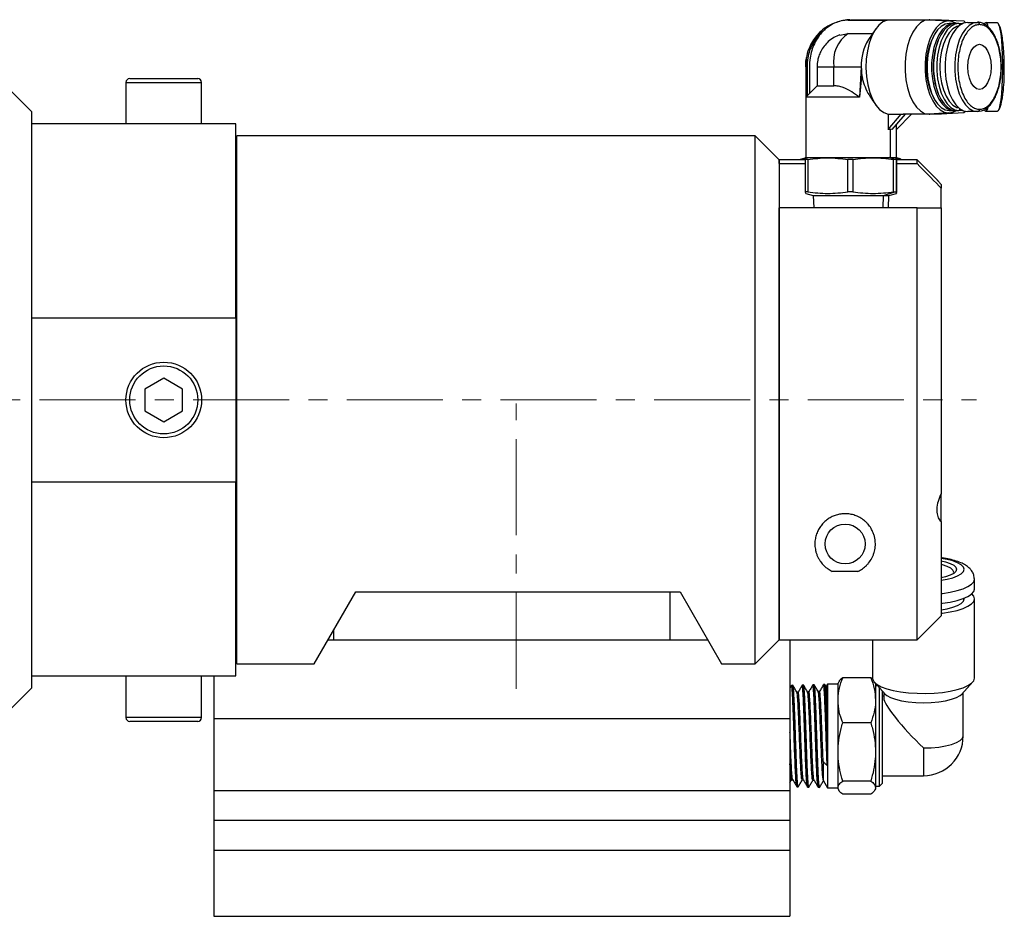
# Model space of a CAD drawing. Header units: inches. Extents: x 0.9 to 21.3, y 0.6 to 16.7.
# Tile 6 of 8: x 9.8 to 15, y 6.5 to 11.2. Entities that reach past the tile are written whole.
import ezdxf

# ---------------------------------------------------------------- set-up
doc = ezdxf.new("R2010")
doc.units = ezdxf.units.IN
doc.header["$MEASUREMENT"] = 0
doc.linetypes.add('CENTERX2', pattern=[0.8, 0.5, -0.1, 0.1, -0.1])

msp = doc.modelspace()

# ---------------------------------------------------------------- linework, layer by layer
at = {"color": 7, "linetype": 'Continuous', "lineweight": 25}
for p, q in [((14.1006, 11.1457), (14.0857, 11.1415)), ((14.1469, 11.1538), (14.162, 11.1556)), ((14.1469, 11.1538), (14.35, 11.1538)), ((14.162, 11.1556), (14.5681, 11.1556)), ((14.5681, 11.1556), (14.6309, 11.1556)), ((14.5681, 11.1556), (14.6696, 11.1494)), ((14.572, 11.1555), (14.5681, 11.1556)), ((14.6734, 11.1493), (14.572, 11.1555)), ((14.6309, 11.1556), (14.6363, 11.1516)), ((14.6309, 11.1556), (14.7482, 11.1494)), ((14.6967, 11.1359), (14.673, 11.1359)), ((14.7018, 11.1357), (14.6967, 11.1359)), ((14.6972, 11.1351), (14.6967, 11.1359)), ((14.7238, 11.1359), (14.7068, 11.1359)), ((14.7389, 11.134), (14.7238, 11.1359)), ((14.7306, 11.128), (14.7238, 11.1359)), ((14.7695, 11.1418), (14.8202, 11.1418)), ((14.8202, 11.1418), (14.8015, 11.1389)), ((14.8635, 11.1418), (14.9221, 11.1418)), ((14.9348, 11.123), (14.9276, 11.1374)), ((14.1034, 11.0752), (14.1469, 11.0842)), ((14.1469, 11.0842), (14.2743, 11.0842)), ((14.2903, 11.1074), (14.252, 11.052)), ((14.6042, 11.0916), (14.602, 11.0884)), ((14.6152, 11.0476), (14.6133, 11.0428)), ((13.9258, 10.91), (13.9258, 10.7521)), ((13.9262, 10.9096), (13.9275, 10.9096)), ((13.9275, 10.9096), (13.9329, 10.9096)), ((13.9275, 10.7538), (13.9275, 10.9096)), ((13.9329, 10.9096), (13.9329, 10.7592)), ((13.9454, 10.9096), (13.9454, 10.7717)), ((13.9848, 10.9096), (13.9848, 10.8111)), ((13.9848, 10.9096), (14.0715, 10.9096)), ((14.0715, 10.8111), (14.0715, 10.9096)), ((14.0715, 10.9096), (14.2153, 10.9096)), ((14.2153, 10.9096), (14.2058, 10.7521)), ((10.3871, 10.8293), (10.3871, 10.6128)), ((10.3871, 10.8293), (10.7545, 10.8293)), ((10.4068, 10.849), (10.7374, 10.849)), ((10.7374, 10.849), (10.7612, 10.849)), ((10.7545, 10.8293), (10.7808, 10.8293)), ((10.7808, 10.6128), (10.7808, 10.8293)), ((14.2159, 10.8602), (14.2058, 10.7521)), ((14.2206, 10.8497), (14.2159, 10.8602)), ((9.8965, 10.6753), (9.7715, 10.8003)), ((13.9848, 10.8111), (13.9258, 10.7521)), ((13.9848, 10.8111), (14.0715, 10.8111)), ((14.6133, 10.7763), (14.6152, 10.7715)), ((13.9258, 10.7521), (13.9258, 10.4371)), ((14.2058, 10.7521), (13.9258, 10.7521)), ((14.2702, 10.7407), (14.2903, 10.7117)), ((14.602, 10.7307), (14.6042, 10.7275)), ((9.8965, 7.6753), (9.8965, 10.6753)), ((14.3543, 10.6644), (14.3543, 10.5839)), ((14.3543, 10.5839), (14.4233, 10.6643)), ((14.355, 10.6643), (14.4233, 10.6643)), ((14.4428, 10.6635), (14.3744, 10.5839)), ((14.3982, 10.5841), (14.477, 10.6635)), ((14.5681, 10.6635), (14.4327, 10.6635)), ((14.6696, 10.6697), (14.5681, 10.6635)), ((14.5681, 10.6635), (14.572, 10.6636)), ((14.6309, 10.6635), (14.5681, 10.6635)), ((14.572, 10.6636), (14.6734, 10.6698)), ((14.7482, 10.6697), (14.6309, 10.6635)), ((14.6363, 10.6675), (14.6309, 10.6635)), ((14.673, 10.6832), (14.6967, 10.6832)), ((14.6967, 10.6832), (14.6972, 10.684)), ((14.6967, 10.6832), (14.7018, 10.6834)), ((14.7068, 10.6832), (14.7238, 10.6832)), ((14.7238, 10.6832), (14.73, 10.6905)), ((14.7238, 10.6832), (14.7389, 10.6851)), ((14.8202, 10.6773), (14.7695, 10.6773)), ((14.8202, 10.6773), (14.839, 10.6802)), ((14.9221, 10.6773), (14.8635, 10.6773)), ((10.959, 10.6128), (9.8965, 10.6128)), ((9.8965, 9.6038), (9.8965, 10.6128)), ((10.959, 9.6038), (10.959, 10.6128)), ((14.3982, 10.4371), (14.3982, 10.6116)), ((14.365, 10.5848), (14.365, 10.4371)), ((14.3744, 10.5839), (14.365, 10.5848)), ((13.662, 10.5503), (10.964, 10.5503)), ((10.964, 7.8003), (10.964, 10.5503)), ((13.787, 10.4253), (13.662, 10.5503)), ((13.662, 7.8003), (13.662, 10.5503)), ((10.964, 10.4253), (10.959, 10.4253)), ((13.9242, 10.4253), (13.787, 10.4253)), ((13.787, 10.406), (13.787, 10.4253)), ((13.787, 10.4253), (13.787, 7.9253)), ((13.787, 10.406), (13.9242, 10.406)), ((13.897, 10.4253), (13.897, 10.4281)), ((13.8982, 10.4281), (13.897, 10.4281)), ((13.9257, 10.4356), (13.8982, 10.4281)), ((13.9, 10.4281), (13.8982, 10.4281)), ((13.9, 10.4281), (13.9211, 10.4304)), ((13.9, 10.4281), (13.9, 10.4253)), ((13.9257, 10.436), (13.9237, 10.4355)), ((13.9258, 10.4358), (13.9242, 10.4281)), ((13.9366, 10.4281), (13.9242, 10.4281)), ((13.9242, 10.2588), (13.9242, 10.4281)), ((13.9297, 10.4371), (13.9257, 10.436)), ((13.9258, 10.4371), (14.365, 10.4371)), ((13.9366, 10.4281), (13.9366, 10.2588)), ((14.1713, 10.4281), (14.1459, 10.4281)), ((14.1459, 10.2588), (14.1459, 10.4281)), ((14.1713, 10.4281), (14.1713, 10.2588)), ((14.3904, 10.4281), (14.3617, 10.4371)), ((14.365, 10.4371), (14.3982, 10.4371)), ((14.3904, 10.4281), (14.3837, 10.4281)), ((14.3837, 10.2588), (14.3837, 10.4281)), ((14.3966, 10.4281), (14.3904, 10.4281)), ((14.3983, 10.436), (14.3943, 10.4371)), ((14.3966, 10.4281), (14.3966, 10.2588)), ((14.4188, 10.4306), (14.3993, 10.4358)), ((14.3997, 10.2588), (14.3997, 10.4281)), ((14.506, 10.4253), (14.3997, 10.4253)), ((14.3997, 10.406), (14.506, 10.406)), ((14.427, 10.4253), (14.427, 10.4281)), ((14.6081, 10.3232), (14.506, 10.4253)), ((14.506, 10.406), (14.506, 10.4253)), ((13.9258, 10.2512), (13.9242, 10.2588)), ((13.9366, 10.2588), (13.9242, 10.2588)), ((14.1713, 10.2588), (14.1459, 10.2588)), ((14.3309, 10.2403), (14.3904, 10.2588)), ((14.3837, 10.2588), (14.3904, 10.2588)), ((14.3904, 10.2588), (14.3966, 10.2588)), ((14.631, 10.2972), (14.631, 10.2788)), ((14.631, 10.1753), (14.631, 10.2788)), ((13.9257, 10.2509), (13.9655, 10.2403)), ((13.9655, 10.2403), (13.9676, 10.1753)), ((13.9655, 10.2403), (14.3309, 10.2403)), ((14.3291, 10.1753), (14.3309, 10.2403)), ((14.3309, 10.2403), (14.3584, 10.2403)), ((14.3564, 10.1753), (14.3584, 10.2403)), ((14.3584, 10.2403), (14.3983, 10.2509)), ((14.506, 10.1753), (13.787, 10.1753)), ((13.787, 7.9253), (13.787, 10.1753)), ((14.506, 7.9253), (14.506, 10.1753)), ((14.631, 10.1753), (14.631, 8.6871)), ((9.8965, 9.6038), (10.959, 9.6038)), ((10.959, 9.6038), (10.959, 8.7468)), ((10.584, 9.289), (10.4855, 9.2321)), ((10.6824, 9.2321), (10.584, 9.289)), ((10.4855, 9.2321), (10.4855, 9.1185)), ((10.6824, 9.1185), (10.6824, 9.2321)), ((10.4855, 9.1185), (10.584, 9.0617)), ((10.584, 9.0617), (10.6824, 9.1185)), ((10.959, 8.7468), (9.8965, 8.7468)), ((9.8965, 7.7378), (9.8965, 8.7468)), ((10.959, 7.7378), (10.959, 8.7468)), ((14.631, 8.5416), (14.631, 8.6871)), ((14.631, 8.5416), (14.631, 8.0503)), ((14.1977, 8.2826), (14.0643, 8.2826)), ((14.804, 8.1907), (14.804, 8.242)), ((11.3675, 7.8003), (11.584, 8.1753)), ((11.584, 8.1753), (13.2715, 8.1753)), ((13.219, 8.1753), (13.219, 7.9253)), ((13.2715, 8.1753), (13.488, 7.8003)), ((14.7502, 8.1395), (14.7502, 8.1427)), ((14.804, 7.7265), (14.804, 8.1395)), ((14.506, 7.9253), (14.631, 8.0503)), ((11.469, 7.9253), (11.469, 7.9761)), ((10.959, 7.9253), (10.964, 7.9253)), ((11.4397, 7.9253), (13.4158, 7.9253)), ((13.662, 7.8003), (13.787, 7.9253)), ((13.787, 7.9253), (14.506, 7.9253)), ((13.844, 7.9253), (13.844, 7.5173)), ((14.274, 7.9253), (14.274, 7.7265)), ((10.964, 7.8003), (11.3675, 7.8003)), ((13.488, 7.8003), (13.662, 7.8003)), ((9.8965, 7.7378), (10.959, 7.7378)), ((10.3871, 7.7378), (10.3871, 7.5213)), ((10.7808, 7.5213), (10.7808, 7.7378)), ((10.844, 7.7378), (10.844, 7.5173)), ((13.859, 7.6892), (13.8521, 7.689)), ((13.9145, 7.6906), (13.9076, 7.6904)), ((13.9701, 7.6921), (13.9632, 7.6919)), ((14.0256, 7.6935), (14.0188, 7.6933)), ((14.0323, 7.6825), (14.026, 7.6933)), ((14.0385, 7.6945), (14.0319, 7.6831)), ((14.094, 7.6959), (14.0385, 7.6945)), ((14.0385, 7.6945), (14.0385, 7.1561)), ((14.0982, 7.7081), (14.094, 7.7009)), ((14.094, 7.6116), (14.094, 7.7009)), ((14.2646, 7.7288), (14.1186, 7.7288)), ((14.2711, 7.7228), (14.2646, 7.7288)), ((14.2834, 7.7055), (14.3396, 7.6439)), ((14.2892, 7.6991), (14.2892, 7.6116)), ((14.7383, 7.6439), (14.7946, 7.7055)), ((9.7715, 7.5503), (9.8965, 7.6753)), ((13.8513, 7.688), (13.844, 7.6754)), ((13.8864, 7.6537), (13.8798, 7.6537)), ((13.942, 7.6551), (13.9354, 7.6551)), ((13.9976, 7.6565), (13.9909, 7.6565)), ((14.3002, 7.6871), (14.2892, 7.6871)), ((14.3092, 7.1635), (14.3092, 7.6772)), ((14.3242, 7.6607), (14.3242, 7.1785)), ((14.3323, 7.6519), (14.3323, 7.6225)), ((14.7457, 7.4253), (14.7457, 7.6519)), ((14.094, 7.3425), (14.094, 7.6116)), ((14.2892, 7.6116), (14.2892, 7.3425)), ((14.3323, 7.632), (14.3242, 7.632)), ((10.4135, 7.5213), (10.3871, 7.5213)), ((10.4306, 7.5016), (10.4068, 7.5016)), ((10.7808, 7.5213), (10.4135, 7.5213)), ((10.7612, 7.5016), (10.4306, 7.5016)), ((10.844, 7.5173), (13.844, 7.5173)), ((10.844, 7.5173), (10.844, 7.1423)), ((13.844, 7.5173), (13.844, 7.1423)), ((14.2646, 7.4943), (14.1186, 7.4943)), ((14.0381, 7.4697), (14.0381, 7.2709)), ((14.094, 7.1563), (14.094, 7.3425)), ((14.2892, 7.3425), (14.2892, 7.1563)), ((14.539, 7.3632), (14.539, 7.2186)), ((14.0381, 7.2709), (14.0377, 7.2713)), ((13.844, 7.1838), (13.852, 7.1977)), ((13.8517, 7.1977), (13.8584, 7.1977)), ((13.9073, 7.1962), (13.9139, 7.1962)), ((13.9628, 7.1947), (13.9698, 7.1947)), ((14.0169, 7.1964), (14.0177, 7.1922)), ((14.0177, 7.1922), (14.0385, 7.1561)), ((14.2646, 7.1908), (14.1186, 7.1908)), ((14.3092, 7.1635), (14.3242, 7.1785)), ((14.3242, 7.2186), (14.539, 7.2186)), ((10.844, 7.1423), (13.844, 7.1423)), ((10.844, 7.1423), (10.844, 6.9863)), ((13.844, 7.1423), (13.844, 6.9863)), ((13.8799, 7.1609), (13.8868, 7.1607)), ((13.8873, 7.1618), (13.8869, 7.1608)), ((13.9352, 7.1596), (13.9354, 7.16)), ((13.9354, 7.1595), (13.9423, 7.1593)), ((13.991, 7.158), (13.9979, 7.1578)), ((14.0385, 7.1561), (14.094, 7.1547)), ((14.094, 7.1497), (14.094, 7.1563)), ((14.094, 7.1497), (14.0982, 7.1425)), ((14.2851, 7.1425), (14.2892, 7.1497)), ((14.2892, 7.1635), (14.3092, 7.1635)), ((14.2892, 7.1563), (14.2892, 7.1497)), ((14.2646, 7.1218), (14.1186, 7.1218)), ((10.844, 6.9863), (13.844, 6.9863)), ((10.844, 6.9863), (10.844, 6.8303)), ((13.844, 6.9863), (13.844, 6.8303)), ((10.844, 6.8303), (13.844, 6.8303)), ((10.844, 6.8303), (10.844, 6.4863)), ((13.844, 6.8303), (13.844, 6.4863)), ((10.844, 6.4863), (13.844, 6.4863))]:
    msp.add_line(p, q, dxfattribs=at)
at = {"color": 7, "linetype": 'CENTERX2', "lineweight": 18}
for p, q in [((6.7371, 9.1753), (14.8154, 9.1753)), ((12.419, 7.6708), (12.419, 9.1564))]:
    msp.add_line(p, q, dxfattribs=at)
at = {"color": 7, "linetype": 'Continuous', "lineweight": 25, "flags": 128}
for points in [[(14.35, 11.1538), (14.3274, 11.1443), (14.3061, 11.1269), (14.2868, 11.1022), (14.2701, 11.0709), (14.2566, 11.0342), (14.2468, 10.9934), (14.241, 10.9497), (14.2393, 10.9046), (14.2419, 10.8597), (14.2486, 10.8165), (14.2593, 10.7764), (14.2735, 10.7409), (14.2908, 10.711), (14.3106, 10.6877), (14.3322, 10.672), (14.355, 10.6643)], [(14.5681, 11.1556), (14.545, 11.1514), (14.5227, 11.139), (14.5019, 11.1188), (14.4834, 11.0914), (14.4678, 11.0578), (14.4555, 11.0192), (14.4472, 10.9769), (14.4429, 10.9323), (14.4429, 10.8869), (14.4472, 10.8422), (14.4555, 10.7999), (14.4678, 10.7613), (14.4834, 10.7277), (14.5019, 10.7003), (14.5227, 10.6801), (14.545, 10.6677), (14.5681, 10.6635)], [(14.6696, 11.1494), (14.6471, 11.1453), (14.6253, 11.1332), (14.6051, 11.1135), (14.587, 11.0868), (14.5718, 11.0541), (14.5599, 11.0165), (14.5517, 10.9752), (14.5476, 10.9317), (14.5476, 10.8874), (14.5517, 10.8439), (14.5599, 10.8026), (14.5718, 10.765), (14.587, 10.7323), (14.6051, 10.7056), (14.6253, 10.6859), (14.6471, 10.6738), (14.6696, 10.6697)], [(14.673, 11.1359), (14.6517, 11.1321), (14.6312, 11.1206), (14.6121, 11.102), (14.5951, 11.0769), (14.5807, 11.046), (14.5695, 11.0105), (14.5617, 10.9715), (14.5578, 10.9304), (14.5578, 10.8887), (14.5617, 10.8476), (14.5695, 10.8087), (14.5807, 10.7731), (14.5951, 10.7423), (14.6121, 10.7171), (14.6312, 10.6985), (14.6517, 10.687), (14.673, 10.6832)], [(14.6967, 11.1359), (14.6754, 11.1321), (14.6549, 11.1206), (14.6358, 11.102), (14.6188, 11.0769), (14.6044, 11.046), (14.5931, 11.0105), (14.5854, 10.9715), (14.5815, 10.9304), (14.5815, 10.8887), (14.5854, 10.8476), (14.5931, 10.8087), (14.6044, 10.7731), (14.6188, 10.7423), (14.6358, 10.7171), (14.6549, 10.6985), (14.6754, 10.687), (14.6967, 10.6832)], [(14.7068, 11.1359), (14.6856, 11.1321), (14.6651, 11.1206), (14.6459, 11.102), (14.6289, 11.0769), (14.6145, 11.046), (14.6033, 11.0105), (14.5956, 10.9715), (14.5917, 10.9304), (14.5917, 10.8887), (14.5956, 10.8476), (14.6033, 10.8087), (14.6145, 10.7731), (14.6289, 10.7423), (14.6459, 10.7171), (14.6651, 10.6985), (14.6856, 10.687), (14.7068, 10.6832)], [(14.7238, 11.1359), (14.7025, 11.1321), (14.682, 11.1206), (14.6629, 11.102), (14.6458, 11.0769), (14.6315, 11.046), (14.6202, 11.0105), (14.6125, 10.9715), (14.6086, 10.9304), (14.6086, 10.8887), (14.6125, 10.8476), (14.6202, 10.8087), (14.6315, 10.7731), (14.6458, 10.7423), (14.6629, 10.7171), (14.682, 10.6985), (14.7025, 10.687), (14.7238, 10.6832)], [(14.7226, 11.123), (14.7125, 11.12), (14.692, 11.1078), (14.673, 11.088), (14.6564, 11.0613), (14.6428, 11.0288), (14.6326, 10.9917), (14.6264, 10.9514), (14.6243, 10.9096), (14.6264, 10.8677), (14.6326, 10.8274), (14.6428, 10.7903), (14.6564, 10.7578), (14.673, 10.7312), (14.692, 10.7113), (14.7125, 10.6991), (14.7226, 10.6961)], [(14.7695, 11.1418), (14.7476, 11.1379), (14.7266, 11.1262), (14.707, 11.107), (14.6895, 11.0812), (14.6747, 11.0495), (14.6632, 11.0131), (14.6553, 10.9731), (14.6513, 10.931), (14.6513, 10.8881), (14.6553, 10.846), (14.6632, 10.806), (14.6747, 10.7696), (14.6895, 10.7379), (14.707, 10.7121), (14.7266, 10.693), (14.7476, 10.6812), (14.7695, 10.6773)], [(14.7102, 11.1359), (14.6921, 11.1453), (14.6696, 11.1494)], [(14.8015, 11.1389), (14.7984, 11.1379), (14.7773, 11.1262), (14.7577, 11.107), (14.7402, 11.0812), (14.7255, 11.0495), (14.714, 11.0131), (14.7061, 10.9731), (14.702, 10.931), (14.702, 10.8881), (14.7061, 10.846), (14.714, 10.806), (14.7255, 10.7696), (14.7402, 10.7379), (14.7577, 10.7121), (14.7773, 10.693), (14.7984, 10.6812), (14.8202, 10.6773)], [(14.7482, 11.1494), (14.7535, 11.1453), (14.7561, 11.1404)], [(14.8557, 11.1328), (14.8583, 11.1379), (14.8635, 11.1418)], [(14.9328, 11.1244), (14.9369, 11.107), (14.9411, 11.0812), (14.9446, 11.0495), (14.9473, 11.0131), (14.9492, 10.9731), (14.9501, 10.931), (14.9501, 10.8881), (14.9492, 10.846), (14.9473, 10.806), (14.9446, 10.7696), (14.9411, 10.7379), (14.9369, 10.7121), (14.9323, 10.693), (14.9273, 10.6812), (14.9221, 10.6773)], [(14.8304, 10.7914), (14.8147, 10.7955), (14.8002, 10.8073), (14.7877, 10.826), (14.7781, 10.8505), (14.7721, 10.879), (14.77, 10.9096), (14.7721, 10.9401), (14.7781, 10.9686), (14.7877, 10.9931), (14.8002, 11.0118), (14.8147, 11.0236), (14.8304, 11.0277)], [(14.8304, 11.0277), (14.846, 11.0236), (14.8605, 11.0118), (14.873, 10.9931), (14.8826, 10.9686), (14.8887, 10.9401), (14.8907, 10.9096), (14.8887, 10.879), (14.8826, 10.8505), (14.873, 10.826), (14.8605, 10.8073), (14.846, 10.7955), (14.8304, 10.7914)], [(14.6696, 10.6697), (14.6921, 10.6738), (14.7102, 10.6832)], [(14.7561, 10.6787), (14.7535, 10.6738), (14.7482, 10.6697)], [(14.8635, 10.6773), (14.8583, 10.6812), (14.8566, 10.6843)], [(14.7502, 8.2933), (14.7464, 8.3053), (14.7351, 8.3169), (14.7167, 8.3276), (14.6919, 8.3371), (14.6615, 8.345), (14.631, 8.3504)], [(14.631, 8.3371), (14.6544, 8.3318), (14.6785, 8.3237), (14.6966, 8.3144), (14.7077, 8.3041), (14.7115, 8.2933)], [(14.6939, 8.2705), (14.6965, 8.279), (14.6925, 8.2895), (14.6809, 8.2995), (14.6621, 8.3085), (14.6372, 8.316), (14.631, 8.3174)], [(14.7115, 8.2933), (14.7077, 8.2825), (14.6966, 8.2722), (14.6785, 8.2629), (14.6544, 8.2548), (14.631, 8.2495)], [(14.631, 8.2362), (14.6615, 8.2416), (14.6919, 8.2495), (14.7167, 8.259), (14.7351, 8.2697), (14.7464, 8.2813), (14.7502, 8.2933)], [(14.631, 8.1674), (14.6378, 8.1682), (14.6779, 8.1742), (14.7141, 8.1823), (14.7452, 8.192), (14.7703, 8.2032), (14.7889, 8.2155), (14.8002, 8.2286), (14.804, 8.242)], [(14.631, 8.1161), (14.6378, 8.1169), (14.6779, 8.123), (14.7141, 8.131), (14.7452, 8.1407), (14.7703, 8.1519), (14.7889, 8.1642), (14.8002, 8.1773), (14.804, 8.1907)], [(14.804, 8.1395), (14.8002, 8.1529), (14.7899, 8.1651)], [(14.631, 8.0648), (14.6378, 8.0656), (14.6779, 8.0717), (14.7141, 8.0797), (14.7452, 8.0895), (14.7703, 8.1006), (14.7889, 8.1129), (14.8002, 8.126), (14.804, 8.1395)], [(14.631, 8.0824), (14.6615, 8.0878), (14.6919, 8.0957), (14.7167, 8.1052), (14.7351, 8.1159), (14.7464, 8.1275), (14.7502, 8.1395)], [(14.274, 7.7265), (14.2749, 7.7198), (14.2825, 7.7065), (14.2975, 7.6938), (14.3194, 7.682), (14.3477, 7.6715), (14.3814, 7.6626), (14.4197, 7.6555), (14.4614, 7.6504), (14.5053, 7.6476), (14.5502, 7.647), (14.5948, 7.6487), (14.6378, 7.6527), (14.6779, 7.6588), (14.7141, 7.6668), (14.7452, 7.6765), (14.7703, 7.6877), (14.7889, 7.7), (14.8002, 7.7131), (14.804, 7.7265)], [(14.3396, 7.6439), (14.348, 7.6365), (14.3671, 7.6258), (14.3928, 7.6164), (14.4242, 7.6086), (14.4599, 7.6029), (14.4987, 7.5994), (14.539, 7.5982), (14.5793, 7.5994), (14.6181, 7.6029), (14.6538, 7.6086), (14.6851, 7.6164), (14.7108, 7.6258), (14.7299, 7.6365), (14.7383, 7.6439)], [(14.539, 7.3632), (14.5793, 7.3644), (14.6181, 7.368), (14.6538, 7.3737), (14.6851, 7.3814), (14.7108, 7.3908), (14.7299, 7.4015), (14.7417, 7.4132), (14.7457, 7.4253)]]:
    msp.add_lwpolyline(points, dxfattribs=at)
at = {"color": 7, "linetype": 'Continuous', "lineweight": 25}
for centre, radius in [((10.584, 9.1753), 0.1969), ((10.584, 9.1753), 0.1772), ((14.131, 8.4253), 0.104)]:
    msp.add_circle(centre, radius, dxfattribs=at)
for centre, radius, start, end in [((14.8193, 11.1308), 0.0111, 356.0085, 85.3551), ((14.8435, 11.117), 0.0319, 6.928, 51.3057), ((14.9048, 11.1192), 0.0284, 10.4341, 52.665), ((14.2524, 10.9351), 0.1827, 125.2559, 188.028), ((14.9094, 10.9096), 0.3556, 149.7993, 210.2007), ((14.4678, 10.9204), 0.2528, 148.6312, 182.4669), ((14.9769, 10.9096), 0.3873, 159.8807, 200.1193), ((14.5486, 10.909), 0.3333, 179.9106, 190.2564), ((10.4068, 10.8293), 0.0197, 90, 180), ((10.7612, 10.8293), 0.0197, 0, 90), ((14.8193, 10.6883), 0.0111, 274.6449, 3.9915), ((14.8444, 10.7014), 0.0307, 308.2674, 351.9522), ((10.4068, 7.5213), 0.0197, 180, 270), ((10.7612, 7.5213), 0.0197, 270, 0), ((14.539, 7.4253), 0.2067, 270, 0)]:
    msp.add_arc(centre, radius, start, end, dxfattribs=at)
for centre, major_axis, ratio, start_param, end_param in [((14.3058, 10.9096), (0.0145, 0.177), 0.508483, 1.612312, 1.894566), ((14.6442, 10.9096), (0.2373, 0.2373), 0.27479, 3.329678, 3.409763), ((14.162, 10.3485), (0.2278, 0.2278), 0.27479, 0.268171, 0.351601), ((14.539, 7.4253), (0.2043, -0.2043), 0.153708, 3.294107, 4.864904)]:
    msp.add_ellipse(centre, major_axis=major_axis, ratio=ratio, start_param=start_param, end_param=end_param, dxfattribs=at)
for points, knots in [([(14.0811, 11.1395), (14.0708, 11.1358), (14.0461, 11.127), (14.0145, 11.1047), (13.9867, 11.0784), (13.9642, 11.049), (13.9444, 11.0126), (13.9282, 10.965), (13.9267, 10.929), (13.9259, 10.9096)], [0, 0, 0, 0, 0.110982, 0.264395, 0.386488, 0.497502, 0.636457, 0.8039, 1, 1, 1, 1]), ([(14.1469, 11.1538), (14.1347, 11.1527), (14.1104, 11.1506), (14.0641, 11.1345), (14.0225, 11.1053), (13.9898, 11.0654), (13.9643, 11.0207), (13.9473, 10.9672), (13.946, 10.9253), (13.9454, 10.9096)], [0, 0, 0, 0, 0.113339, 0.226563, 0.44644, 0.555761, 0.665117, 0.874689, 1, 1, 1, 1]), ([(14.1571, 11.155), (14.1459, 11.1549), (14.1315, 11.1547), (14.1177, 11.1505), (14.1147, 11.1496)], [0, 0, 0, 0, 0.775509, 1, 1, 1, 1]), ([(14.8304, 11.13), (14.8235, 11.1293), (14.8093, 11.1278), (14.7883, 11.1156), (14.7682, 11.0952), (14.7501, 11.0666), (14.7355, 11.0313), (14.725, 10.9918), (14.719, 10.9507), (14.7171, 10.9096), (14.719, 10.8684), (14.725, 10.8273), (14.7355, 10.7878), (14.7501, 10.7526), (14.7682, 10.7239), (14.7883, 10.7035), (14.8093, 10.6913), (14.8235, 10.6898), (14.8304, 10.6891)], [0, 0, 0, 0, 0.058258, 0.120006, 0.18432, 0.25, 0.31568, 0.379994, 0.441742, 0.5, 0.558258, 0.620006, 0.68432, 0.75, 0.81568, 0.879994, 0.941742, 1, 1, 1, 1]), ([(14.9447, 10.9096), (14.9443, 10.9231), (14.9439, 10.942), (14.9408, 10.9691), (14.9372, 10.9915), (14.9313, 11.0167), (14.9236, 11.0412), (14.914, 11.0644), (14.9027, 11.0856), (14.8897, 11.1041), (14.8752, 11.1194), (14.859, 11.1315), (14.8412, 11.1391), (14.8279, 11.1427), (14.8208, 11.1417), (14.8202, 11.1416)], [0, 0, 0, 0, 0.112518, 0.157634, 0.23185, 0.307619, 0.387631, 0.46972, 0.553156, 0.637526, 0.722814, 0.809331, 0.898097, 0.991493, 1, 1, 1, 1]), ([(14.8304, 10.6891), (14.8372, 10.6898), (14.8514, 10.6913), (14.8724, 10.7035), (14.8926, 10.7239), (14.9106, 10.7526), (14.9252, 10.7878), (14.9357, 10.8273), (14.9417, 10.8684), (14.9437, 10.9096), (14.9417, 10.9507), (14.9357, 10.9918), (14.9252, 11.0313), (14.9106, 11.0666), (14.8926, 11.0952), (14.8724, 11.1156), (14.8514, 11.1278), (14.8372, 11.1293), (14.8304, 11.13)], [0, 0, 0, 0, 0.058258, 0.120006, 0.18432, 0.25, 0.31568, 0.379994, 0.441742, 0.5, 0.558258, 0.620006, 0.68432, 0.75, 0.81568, 0.879994, 0.941742, 1, 1, 1, 1]), ([(14.9595, 10.8993), (14.9595, 10.9123), (14.9595, 10.9377), (14.9578, 10.9762), (14.9552, 11.0149), (14.9509, 11.0544), (14.9449, 11.0903), (14.9393, 11.1147), (14.9356, 11.1215), (14.9348, 11.123)], [0, 0, 0, 0, 0.1388831, 0.2696571, 0.4159523, 0.5779741, 0.7558556, 0.9495885, 1, 1, 1, 1]), ([(14.0263, 11.1023), (14.0218, 11.0998), (14.0055, 11.0905), (13.9846, 11.0648), (13.9545, 11.021), (13.9351, 10.9671), (13.9335, 10.9252), (13.9329, 10.9096)], [0, 0, 0, 0, 0.06885, 0.25274, 0.436688, 0.789212, 1, 1, 1, 1]), ([(14.1028, 11.0764), (14.0925, 11.0721), (14.071, 11.0633), (14.0436, 11.0427), (14.0206, 11.018), (14.0043, 10.9921), (13.9941, 10.9677), (13.9866, 10.9407), (13.9855, 10.9217), (13.9848, 10.9096)], [0, 0, 0, 0, 0.153324, 0.318849, 0.46863, 0.61618, 0.737814, 0.833062, 1, 1, 1, 1]), ([(13.9258, 10.9096), (13.9257, 10.9227), (13.9257, 10.9395), (13.9297, 10.9556), (13.9305, 10.9591)], [0, 0, 0, 0, 0.7848812, 1, 1, 1, 1]), ([(14.8415, 10.6808), (14.8476, 10.6831), (14.8602, 10.6879), (14.8776, 10.7018), (14.8936, 10.7199), (14.9075, 10.7417), (14.9192, 10.7663), (14.9289, 10.7937), (14.9359, 10.8211), (14.9404, 10.8469), (14.9438, 10.8754), (14.9444, 10.8963), (14.9447, 10.9096)], [0, 0, 0, 0, 0.100527, 0.20957, 0.316587, 0.421455, 0.524166, 0.623437, 0.728407, 0.805978, 0.876637, 1, 1, 1, 1]), ([(14.9379, 10.7007), (14.94, 10.7068), (14.9444, 10.7193), (14.9497, 10.7458), (14.9548, 10.7821), (14.9583, 10.8264), (14.9599, 10.8688), (14.9596, 10.8921), (14.9595, 10.8993)], [0, 0, 0, 0, 0.154693, 0.321219, 0.470296, 0.716859, 0.912767, 1, 1, 1, 1]), ([(14.2206, 10.8497), (14.225, 10.8349), (14.2337, 10.8048), (14.2519, 10.7684), (14.2655, 10.7483), (14.2706, 10.7409)], [0, 0, 0, 0, 0.3802496, 0.7710846, 1, 1, 1, 1]), ([(14.2058, 10.7521), (14.1924, 10.7619), (14.1655, 10.7817), (14.1286, 10.8003), (14.0967, 10.8097), (14.0799, 10.8107), (14.0715, 10.8111)], [0, 0, 0, 0, 0.324975, 0.655227, 0.825754, 1, 1, 1, 1]), ([(14.9276, 10.6817), (14.9308, 10.6854), (14.9344, 10.6896), (14.9375, 10.6995), (14.9379, 10.7007)], [0, 0, 0, 0, 0.872631, 1, 1, 1, 1]), ([(13.9366, 10.4281), (13.9712, 10.4321), (14.041, 10.44), (14.1108, 10.4321), (14.1459, 10.4281)], [0, 0, 0, 0, 0.496028, 1, 1, 1, 1]), ([(14.1713, 10.4281), (14.1888, 10.4303), (14.2238, 10.4347), (14.2769, 10.4367), (14.3303, 10.4348), (14.3659, 10.4304), (14.3837, 10.4281)], [0, 0, 0, 0, 0.247581, 0.496024, 0.747497, 1, 1, 1, 1]), ([(14.3966, 10.4281), (14.3969, 10.4302), (14.3974, 10.4344), (14.3979, 10.4367), (14.3982, 10.436), (14.3982, 10.4359)], [0, 0, 0, 0, 0.4832484, 0.9681773, 1, 1, 1, 1]), ([(14.3988, 10.4344), (14.4002, 10.4343), (14.4096, 10.4336), (14.419, 10.4307), (14.427, 10.4281)], [0, 0, 0, 0, 0.147825, 1, 1, 1, 1]), ([(14.631, 10.2788), (14.6275, 10.2823), (14.5859, 10.3248), (14.5442, 10.3671), (14.506, 10.406)], [0, 0, 0, 0, 0.083737, 1, 1, 1, 1]), ([(14.6081, 10.3232), (14.608, 10.3233), (14.608, 10.3233), (14.6084, 10.3228), (14.6094, 10.3217), (14.611, 10.3198), (14.6137, 10.3167), (14.6174, 10.3126), (14.622, 10.3073), (14.6261, 10.3027), (14.6294, 10.299), (14.631, 10.2972)], [0, 0, 0, 0, 0.034035, 0.138623, 0.245664, 0.353531, 0.454257, 0.658604, 0.762323, 0.880808, 1, 1, 1, 1]), ([(13.9366, 10.2588), (13.9712, 10.2549), (14.041, 10.247), (14.1108, 10.2549), (14.1459, 10.2588)], [0, 0, 0, 0, 0.496028, 1, 1, 1, 1]), ([(14.1713, 10.2588), (14.2064, 10.2549), (14.2772, 10.247), (14.348, 10.2549), (14.3837, 10.2588)], [0, 0, 0, 0, 0.496028, 1, 1, 1, 1]), ([(14.3966, 10.2588), (14.3972, 10.2549), (14.3982, 10.247), (14.3992, 10.2549), (14.3997, 10.2588)], [0, 0, 0, 0, 0.496028, 1, 1, 1, 1]), ([(14.506, 10.1753), (14.5124, 10.1753), (14.5383, 10.1753), (14.5817, 10.1753), (14.6145, 10.1753), (14.631, 10.1753)], [0, 0, 0, 0, 0.142536, 0.57079, 1, 1, 1, 1]), ([(14.631, 8.6871), (14.6251, 8.6739), (14.6133, 8.6475), (14.6065, 8.6073), (14.6097, 8.5741), (14.6193, 8.5531), (14.6278, 8.5447), (14.631, 8.5416)], [0, 0, 0, 0, 0.231732, 0.464793, 0.676256, 0.880787, 1, 1, 1, 1]), ([(14.1977, 8.2826), (14.2018, 8.2847), (14.2145, 8.291), (14.2292, 8.3016), (14.2429, 8.3142), (14.2566, 8.3293), (14.2682, 8.3468), (14.277, 8.3656), (14.2822, 8.3802), (14.2859, 8.3954), (14.2881, 8.411), (14.2888, 8.4273), (14.2877, 8.4439), (14.2847, 8.461), (14.2797, 8.4783), (14.2732, 8.4935), (14.264, 8.5104), (14.2536, 8.5249), (14.2412, 8.5381), (14.2273, 8.5505), (14.2115, 8.5613), (14.1947, 8.5696), (14.1781, 8.576), (14.1611, 8.5803), (14.1441, 8.5824), (14.1278, 8.5831), (14.1118, 8.582), (14.0963, 8.5791), (14.0812, 8.5751), (14.0668, 8.5695), (14.0533, 8.5624), (14.0401, 8.5543), (14.028, 8.5449), (14.0169, 8.5341), (14.0064, 8.5223), (13.9973, 8.5092), (13.9896, 8.4951), (13.9827, 8.4797), (13.9778, 8.4634), (13.9747, 8.4463), (13.973, 8.4279), (13.9739, 8.4089), (13.9773, 8.3899), (13.9814, 8.3751), (13.9873, 8.3602), (13.9948, 8.3457), (14.0031, 8.3329), (14.0147, 8.3184), (14.0275, 8.306), (14.0418, 8.2953), (14.0528, 8.2883), (14.0605, 8.2845), (14.0643, 8.2826)], [0, 0, 0, 0, 0.015593, 0.047436, 0.063681, 0.083357, 0.123397, 0.143778, 0.163778, 0.183897, 0.204395, 0.225029, 0.246267, 0.267677, 0.289691, 0.311944, 0.326859, 0.357148, 0.372573, 0.387492, 0.417967, 0.433592, 0.4467, 0.473444, 0.487128, 0.499105, 0.523486, 0.535919, 0.54768, 0.571577, 0.583734, 0.595986, 0.620849, 0.633475, 0.646894, 0.674097, 0.687893, 0.703208, 0.734235, 0.749959, 0.767857, 0.804125, 0.822514, 0.843084, 0.863784, 0.884901, 0.906168, 0.922243, 0.95481, 0.97136, 0.985627, 1, 1, 1, 1]), ([(14.804, 8.242), (14.8033, 8.2495), (14.802, 8.2641), (14.7924, 8.2832), (14.7794, 8.2992), (14.7622, 8.3131), (14.7395, 8.3258), (14.7104, 8.337), (14.6754, 8.346), (14.6485, 8.3514), (14.633, 8.353), (14.631, 8.3532)], [0, 0, 0, 0, 0.099983, 0.194507, 0.291492, 0.399679, 0.528906, 0.681025, 0.832917, 0.978335, 1, 1, 1, 1]), ([(13.8801, 7.6531), (13.8767, 7.6591), (13.8697, 7.671), (13.8628, 7.683), (13.8594, 7.689)], [0, 0, 0, 0, 0.499946, 1, 1, 1, 1]), ([(13.9068, 7.6893), (13.9048, 7.6858), (13.9022, 7.6811), (13.898, 7.6735), (13.896, 7.67), (13.8947, 7.6677), (13.8933, 7.6655), (13.8916, 7.6626), (13.8885, 7.6575), (13.887, 7.6551), (13.8859, 7.6533)], [0, 0, 0, 0, 0.329321, 0.443798, 0.492488, 0.537758, 0.581797, 0.62685, 0.727212, 1, 1, 1, 1]), ([(13.9344, 7.1635), (13.9338, 7.165), (13.9322, 7.1686), (13.9297, 7.2035), (13.927, 7.2608), (13.9242, 7.3347), (13.9214, 7.4174), (13.9186, 7.5009), (13.9159, 7.5767), (13.9131, 7.6383), (13.9103, 7.6771), (13.9082, 7.6935), (13.907, 7.6877), (13.9067, 7.6864)], [0, 0, 0, 0, 0.069567, 0.169618, 0.269624, 0.369616, 0.469574, 0.569506, 0.669415, 0.769284, 0.869143, 0.968952, 1, 1, 1, 1]), ([(13.9077, 7.6895), (13.9079, 7.6897), (13.9086, 7.6904), (13.9098, 7.6835), (13.9114, 7.6692), (13.9128, 7.6477), (13.9143, 7.6198), (13.9158, 7.5866), (13.9173, 7.5486), (13.9188, 7.5073), (13.9203, 7.4633), (13.9218, 7.4187), (13.9233, 7.3738), (13.9247, 7.3307), (13.9263, 7.29), (13.9278, 7.2534), (13.9292, 7.2214), (13.9307, 7.1954), (13.9323, 7.1759), (13.9336, 7.1638), (13.9344, 7.1617), (13.9348, 7.1608)], [0, 0, 0, 0, 0.024813, 0.080435, 0.134511, 0.190155, 0.244235, 0.299882, 0.353992, 0.409672, 0.463785, 0.519465, 0.573604, 0.629312, 0.683464, 0.739187, 0.793349, 0.849081, 0.90327, 0.959031, 1, 1, 1, 1]), ([(13.9423, 7.1597), (13.9423, 7.1596), (13.9417, 7.1584), (13.9406, 7.1633), (13.9391, 7.1749), (13.9377, 7.1945), (13.9362, 7.2202), (13.9346, 7.2521), (13.9332, 7.2885), (13.9317, 7.3292), (13.9302, 7.3722), (13.9287, 7.4172), (13.9273, 7.4619), (13.9257, 7.506), (13.9242, 7.5474), (13.9227, 7.5857), (13.9213, 7.619), (13.9197, 7.6471), (13.9182, 7.6688), (13.9168, 7.6834), (13.9155, 7.6905), (13.9148, 7.6899), (13.9145, 7.6897)], [0, 0, 0, 0, 0.006905, 0.059941, 0.114515, 0.167538, 0.222099, 0.275098, 0.329633, 0.382629, 0.437163, 0.49013, 0.544633, 0.597595, 0.652094, 0.705034, 0.759511, 0.812434, 0.866892, 0.919809, 0.974262, 1, 1, 1, 1]), ([(13.9356, 7.6546), (13.9322, 7.6606), (13.9253, 7.6725), (13.9184, 7.6845), (13.9149, 7.6904)], [0, 0, 0, 0, 0.499954, 1, 1, 1, 1]), ([(13.9623, 7.6907), (13.9606, 7.6877), (13.9571, 7.6816), (13.9498, 7.669), (13.9447, 7.6602), (13.9413, 7.6543)], [0, 0, 0, 0, 0.253606, 0.498833, 1, 1, 1, 1]), ([(13.99, 7.1619), (13.9893, 7.1636), (13.9877, 7.1676), (13.9852, 7.2036), (13.9824, 7.2617), (13.9797, 7.3364), (13.9769, 7.4196), (13.9741, 7.5035), (13.9713, 7.5794), (13.9686, 7.6409), (13.9658, 7.6792), (13.9637, 7.695), (13.9626, 7.6897), (13.9624, 7.6887)], [0, 0, 0, 0, 0.073095, 0.173786, 0.274452, 0.375081, 0.475697, 0.576265, 0.676829, 0.77734, 0.877849, 0.978308, 1, 1, 1, 1]), ([(13.9632, 7.6912), (13.9633, 7.6914), (13.9639, 7.6925), (13.965, 7.6871), (13.9665, 7.6748), (13.9681, 7.6546), (13.9695, 7.6283), (13.971, 7.5958), (13.9725, 7.5589), (13.974, 7.5178), (13.9754, 7.4744), (13.977, 7.4292), (13.9785, 7.3844), (13.9799, 7.3402), (13.9814, 7.2989), (13.983, 7.2607), (13.9844, 7.2276), (13.9859, 7.1998), (13.9874, 7.1784), (13.9889, 7.1647), (13.9899, 7.1582), (13.9905, 7.1586), (13.9906, 7.1587)], [0, 0, 0, 0, 0.012365, 0.065976, 0.121141, 0.174778, 0.229971, 0.28361, 0.338803, 0.392471, 0.447695, 0.501371, 0.556602, 0.610295, 0.665545, 0.719259, 0.77453, 0.828248, 0.883522, 0.93727, 0.992577, 1, 1, 1, 1]), ([(13.9979, 7.1586), (13.9977, 7.1584), (13.9971, 7.1575), (13.9959, 7.1637), (13.9944, 7.1773), (13.9929, 7.1982), (13.9914, 7.2256), (13.9899, 7.2585), (13.9885, 7.2965), (13.9869, 7.3377), (13.9854, 7.3818), (13.984, 7.4267), (13.9825, 7.472), (13.9809, 7.5155), (13.9794, 7.5569), (13.978, 7.5941), (13.9765, 7.6268), (13.975, 7.6535), (13.9735, 7.6741), (13.972, 7.6868), (13.9708, 7.6926), (13.9702, 7.6915), (13.9701, 7.6913)], [0, 0, 0, 0, 0.017793, 0.072378, 0.125402, 0.179964, 0.232972, 0.287516, 0.340517, 0.395056, 0.448029, 0.502538, 0.555508, 0.610016, 0.66296, 0.717439, 0.770373, 0.824843, 0.877762, 0.932218, 0.985115, 1, 1, 1, 1]), ([(13.9912, 7.656), (13.9877, 7.662), (13.9808, 7.6739), (13.9739, 7.6859), (13.9705, 7.6919)], [0, 0, 0, 0, 0.499945, 1, 1, 1, 1]), ([(14.0179, 7.6922), (14.0144, 7.6861), (14.0075, 7.6743), (14.0006, 7.6624), (13.9973, 7.6565)], [0, 0, 0, 0, 0.507069, 1, 1, 1, 1]), ([(14.0377, 7.2713), (14.0368, 7.2934), (14.0351, 7.3398), (14.0324, 7.4221), (14.0296, 7.506), (14.0268, 7.5822), (14.0241, 7.6434), (14.0213, 7.6814), (14.0192, 7.6967), (14.0181, 7.6908), (14.0178, 7.6897)], [0, 0, 0, 0, 0.127847, 0.267668, 0.407416, 0.547157, 0.686839, 0.826498, 0.966113, 1, 1, 1, 1]), ([(14.0182, 7.692), (14.0184, 7.6925), (14.0191, 7.6947), (14.0202, 7.6907), (14.0217, 7.6798), (14.0232, 7.6614), (14.0247, 7.6362), (14.0262, 7.6052), (14.0277, 7.5688), (14.0292, 7.5286), (14.0307, 7.4851), (14.0321, 7.4404), (14.0337, 7.3947), (14.0352, 7.3507), (14.0366, 7.3085), (14.0376, 7.2835), (14.0381, 7.2709)], [0, 0, 0, 0, 0.025693, 0.101835, 0.175836, 0.25198, 0.326022, 0.402211, 0.476256, 0.552447, 0.626527, 0.702754, 0.776853, 0.853101, 0.92555, 1, 1, 1, 1]), ([(14.0381, 7.4697), (14.0379, 7.4737), (14.0373, 7.4925), (14.0362, 7.5255), (14.0347, 7.5659), (14.0332, 7.6027), (14.0317, 7.6342), (14.0302, 7.66), (14.0288, 7.6786), (14.0274, 7.69), (14.0265, 7.6916), (14.0262, 7.6922)], [0, 0, 0, 0, 0.034622, 0.158366, 0.285699, 0.409433, 0.53676, 0.660442, 0.787713, 0.911357, 1, 1, 1, 1]), ([(14.094, 7.6116), (14.094, 7.6144), (14.0942, 7.6354), (14.0996, 7.6751), (14.1122, 7.7108), (14.1186, 7.7288)], [0, 0, 0, 0, 0.07008, 0.530779, 1, 1, 1, 1]), ([(14.1186, 7.7288), (14.1112, 7.7233), (14.1018, 7.7163), (14.0995, 7.7091), (14.0991, 7.7076)], [0, 0, 0, 0, 0.800155, 1, 1, 1, 1]), ([(14.2646, 7.7288), (14.2715, 7.7098), (14.2854, 7.6714), (14.2879, 7.6316), (14.2892, 7.6116)], [0, 0, 0, 0, 0.495458, 1, 1, 1, 1]), ([(13.8789, 7.1651), (13.8783, 7.1664), (13.8767, 7.1695), (13.8743, 7.2036), (13.8715, 7.2598), (13.8687, 7.3331), (13.8659, 7.4152), (13.8634, 7.4914), (13.8611, 7.5553), (13.859, 7.6056), (13.8569, 7.6463), (13.8548, 7.674), (13.853, 7.6885), (13.8518, 7.6871), (13.8513, 7.6865)], [0, 0, 0, 0, 0.067308, 0.168024, 0.268686, 0.369347, 0.469955, 0.570558, 0.646114, 0.721669, 0.797194, 0.872712, 0.948212, 1, 1, 1, 1]), ([(13.8521, 7.6882), (13.8524, 7.6881), (13.8533, 7.6881), (13.8547, 7.6793), (13.8562, 7.6634), (13.8576, 7.6403), (13.8591, 7.6114), (13.8606, 7.577), (13.8621, 7.5385), (13.8636, 7.4964), (13.8651, 7.4527), (13.8666, 7.4078), (13.868, 7.3638), (13.8696, 7.3211), (13.8711, 7.2818), (13.8725, 7.2461), (13.874, 7.2159), (13.8756, 7.1913), (13.877, 7.1738), (13.8783, 7.1636), (13.8791, 7.1626), (13.8794, 7.1622)], [0, 0, 0, 0, 0.038504, 0.09227, 0.147595, 0.201371, 0.256706, 0.310509, 0.365873, 0.419677, 0.475041, 0.528875, 0.584271, 0.638112, 0.693514, 0.747374, 0.802795, 0.856676, 0.912119, 0.966004, 1, 1, 1, 1]), ([(13.8868, 7.1611), (13.8863, 7.1616), (13.8854, 7.1625), (13.8839, 7.1733), (13.8824, 7.1908), (13.881, 7.2154), (13.8794, 7.2456), (13.8779, 7.2812), (13.8765, 7.3206), (13.875, 7.3633), (13.8734, 7.4073), (13.872, 7.4523), (13.8705, 7.4961), (13.869, 7.5382), (13.8675, 7.5768), (13.866, 7.6113), (13.8645, 7.6403), (13.863, 7.6635), (13.8615, 7.6792), (13.8604, 7.6874), (13.8597, 7.6877), (13.8595, 7.6878)], [0, 0, 0, 0, 0.050074, 0.104159, 0.159812, 0.213891, 0.26954, 0.32359, 0.379207, 0.433254, 0.48887, 0.542891, 0.598478, 0.652487, 0.708062, 0.762059, 0.817622, 0.871593, 0.927129, 0.981097, 1, 1, 1, 1]), ([(13.9073, 7.1971), (13.9064, 7.1986), (13.9046, 7.2018), (13.902, 7.2335), (13.8992, 7.2832), (13.8964, 7.3471), (13.8936, 7.4185), (13.8909, 7.4905), (13.8881, 7.5562), (13.8853, 7.6087), (13.8827, 7.6436), (13.8809, 7.6493), (13.8801, 7.6519)], [0, 0, 0, 0, 0.093224, 0.195494, 0.297712, 0.399913, 0.502074, 0.604205, 0.706307, 0.808365, 0.910407, 1, 1, 1, 1]), ([(13.9137, 7.1988), (13.913, 7.2002), (13.9114, 7.2033), (13.9089, 7.2337), (13.9061, 7.2832), (13.9034, 7.3471), (13.9006, 7.4185), (13.8978, 7.4906), (13.895, 7.556), (13.8923, 7.6094), (13.8895, 7.6423), (13.8875, 7.6566), (13.8865, 7.653), (13.8864, 7.6527)], [0, 0, 0, 0, 0.074112, 0.175993, 0.277824, 0.379636, 0.48141, 0.583152, 0.684867, 0.786537, 0.888192, 0.989791, 1, 1, 1, 1]), ([(13.9628, 7.1953), (13.962, 7.197), (13.9602, 7.2006), (13.9574, 7.2334), (13.9547, 7.2839), (13.9519, 7.3484), (13.9491, 7.4204), (13.9463, 7.4928), (13.9436, 7.5587), (13.9408, 7.611), (13.9381, 7.6457), (13.9364, 7.6509), (13.9356, 7.6533)], [0, 0, 0, 0, 0.096947, 0.198918, 0.300858, 0.402757, 0.504639, 0.606466, 0.708287, 0.810048, 0.911805, 1, 1, 1, 1]), ([(13.9693, 7.1972), (13.9686, 7.1988), (13.9669, 7.2023), (13.9644, 7.2336), (13.9616, 7.2838), (13.9588, 7.3485), (13.9561, 7.4204), (13.9533, 7.4929), (13.9505, 7.5585), (13.9477, 7.6117), (13.945, 7.6444), (13.9431, 7.6583), (13.9421, 7.6546), (13.942, 7.6544)], [0, 0, 0, 0, 0.076975, 0.178891, 0.280777, 0.382621, 0.484448, 0.586221, 0.687986, 0.789693, 0.891394, 0.99304, 1, 1, 1, 1]), ([(14.0169, 7.1964), (14.0163, 7.2004), (14.0149, 7.2084), (14.0127, 7.238), (14.0101, 7.2846), (14.0074, 7.3499), (14.0046, 7.4224), (14.0018, 7.4951), (13.999, 7.5612), (13.9963, 7.6132), (13.9937, 7.6475), (13.992, 7.6523), (13.9912, 7.6545)], [0, 0, 0, 0, 0.078383, 0.156733, 0.264489, 0.372183, 0.479873, 0.587501, 0.695121, 0.802689, 0.910235, 1, 1, 1, 1]), ([(14.0169, 7.2919), (14.016, 7.3111), (14.0142, 7.3513), (14.0115, 7.4225), (14.0088, 7.4951), (14.006, 7.561), (14.0032, 7.6141), (14.0004, 7.6464), (13.9986, 7.6599), (13.9976, 7.6562), (13.9976, 7.6561)], [0, 0, 0, 0, 0.1316568, 0.2754638, 0.4191896, 0.5629026, 0.7065474, 0.8501635, 0.9937289, 1, 1, 1, 1]), ([(14.032, 7.6824), (14.0323, 7.6818), (14.0327, 7.6803), (14.0334, 7.6696), (14.0342, 7.6518), (14.0349, 7.6275), (14.0357, 7.5971), (14.0364, 7.562), (14.0371, 7.5224), (14.0377, 7.4909), (14.038, 7.4729), (14.0381, 7.4697)], [0, 0, 0, 0, 0.099754, 0.22321, 0.345267, 0.470828, 0.593741, 0.720151, 0.84409, 0.971515, 1, 1, 1, 1]), ([(14.1186, 7.4943), (14.1117, 7.5134), (14.0978, 7.5518), (14.0953, 7.5915), (14.094, 7.6116)], [0, 0, 0, 0, 0.495458, 1, 1, 1, 1]), ([(14.2892, 7.6116), (14.2892, 7.6088), (14.289, 7.5877), (14.2836, 7.5481), (14.271, 7.5123), (14.2646, 7.4943)], [0, 0, 0, 0, 0.0700803, 0.5307794, 1, 1, 1, 1]), ([(14.094, 7.3425), (14.0948, 7.3628), (14.0965, 7.4035), (14.107, 7.4541), (14.1157, 7.4841), (14.1186, 7.4943)], [0, 0, 0, 0, 0.393645, 0.793284, 1, 1, 1, 1]), ([(14.2646, 7.4943), (14.2676, 7.4841), (14.2761, 7.4543), (14.2867, 7.4038), (14.2884, 7.363), (14.2892, 7.3425)], [0, 0, 0, 0, 0.206716, 0.600718, 1, 1, 1, 1]), ([(13.8579, 7.2011), (13.8574, 7.2021), (13.8558, 7.2048), (13.8534, 7.234), (13.8506, 7.2825), (13.8479, 7.3457), (13.8457, 7.4027), (13.8444, 7.4355), (13.844, 7.4449)], [0, 0, 0, 0, 0.124689, 0.32377, 0.522735, 0.72169, 0.920532, 1, 1, 1, 1]), ([(14.1186, 7.1908), (14.1133, 7.2098), (14.1027, 7.2481), (14.0951, 7.2992), (14.0943, 7.3308), (14.094, 7.3425)], [0, 0, 0, 0, 0.383904, 0.771516, 1, 1, 1, 1]), ([(14.2892, 7.3425), (14.2889, 7.3308), (14.2882, 7.2994), (14.2806, 7.2483), (14.27, 7.21), (14.2646, 7.1908)], [0, 0, 0, 0, 0.228483, 0.612034, 1, 1, 1, 1]), ([(13.8517, 7.1988), (13.8509, 7.2001), (13.8492, 7.2029), (13.8466, 7.2318), (13.8448, 7.2645), (13.844, 7.2799)], [0, 0, 0, 0, 0.320482, 0.678914, 1, 1, 1, 1]), ([(14.0377, 7.2713), (14.0359, 7.273), (14.0323, 7.2766), (14.0254, 7.2834), (14.0202, 7.2886), (14.0169, 7.2919)], [0, 0, 0, 0, 0.256418, 0.512836, 1, 1, 1, 1]), ([(14.0169, 7.2919), (14.0169, 7.2882), (14.0168, 7.2694), (14.0169, 7.235), (14.0169, 7.207), (14.0169, 7.199), (14.0169, 7.1964)], [0, 0, 0, 0, 0.075528, 0.379674, 0.797636, 1, 1, 1, 1]), ([(13.8579, 7.1984), (13.8614, 7.1924), (13.8684, 7.1803), (13.8754, 7.1682), (13.8789, 7.1622)], [0, 0, 0, 0, 0.499863, 1, 1, 1, 1]), ([(13.8871, 7.1609), (13.8906, 7.1668), (13.8974, 7.1786), (13.9042, 7.1904), (13.9076, 7.1962)], [0, 0, 0, 0, 0.507045, 1, 1, 1, 1]), ([(13.9137, 7.1966), (13.9172, 7.1906), (13.9241, 7.1786), (13.9311, 7.1665), (13.9346, 7.1605)], [0, 0, 0, 0, 0.499988, 1, 1, 1, 1]), ([(13.9427, 7.1595), (13.9462, 7.1654), (13.9531, 7.1774), (13.96, 7.1893), (13.9634, 7.1953)], [0, 0, 0, 0, 0.500056, 1, 1, 1, 1]), ([(13.9693, 7.1951), (13.9706, 7.1929), (13.9724, 7.1898), (13.9758, 7.184), (13.9785, 7.1795), (13.9813, 7.1747), (13.9855, 7.1672), (13.9882, 7.1625), (13.9901, 7.1591)], [0, 0, 0, 0, 0.263104, 0.372242, 0.474772, 0.580129, 0.698023, 1, 1, 1, 1]), ([(13.9982, 7.1579), (14.0017, 7.1639), (14.0082, 7.1752), (14.0147, 7.1865), (14.0178, 7.1918)], [0, 0, 0, 0, 0.528017, 1, 1, 1, 1]), ([(14.094, 7.1563), (14.094, 7.1571), (14.0942, 7.1633), (14.0996, 7.175), (14.1122, 7.1855), (14.1186, 7.1908)], [0, 0, 0, 0, 0.07008, 0.530779, 1, 1, 1, 1]), ([(14.2646, 7.1908), (14.2715, 7.1852), (14.2854, 7.1739), (14.2879, 7.1622), (14.2892, 7.1563)], [0, 0, 0, 0, 0.495458, 1, 1, 1, 1]), ([(14.1186, 7.1218), (14.1117, 7.1274), (14.0978, 7.1387), (14.0953, 7.1504), (14.094, 7.1563)], [0, 0, 0, 0, 0.495458, 1, 1, 1, 1]), ([(14.2892, 7.1563), (14.2892, 7.1555), (14.289, 7.1493), (14.2836, 7.1376), (14.271, 7.1271), (14.2646, 7.1218)], [0, 0, 0, 0, 0.07008, 0.530779, 1, 1, 1, 1])]:
    msp.add_open_spline(points, degree=3, knots=knots, dxfattribs=at)

doc.saveas('drawing.dxf')
